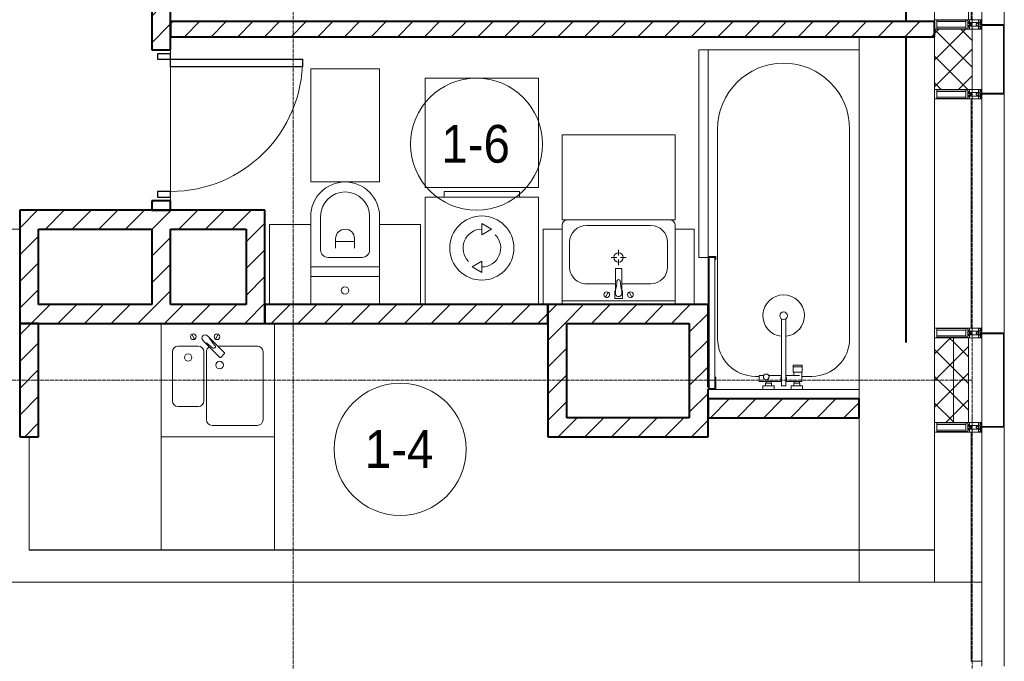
# Model space of a CAD drawing. Header units: millimetres. Extents: x 5617 to 137814, y 7718 to 189336.
# Tile 78 of 97: x 67405 to 72625, y 17310 to 20710. Entities that reach past the tile are written whole.
import ezdxf

# ---------------------------------------------------------------- set-up
doc = ezdxf.new("R2010")
doc.units = ezdxf.units.MM
for name, pattern in [('ADSK_Линия сетки', [25, 20, -2.5, 0, -2.5]), ('Линия сетки', [25, 20, -2.5, 0, -2.5]), ('Штрих_3_1_5_', [4.5, 3, -1.5]), ('Штриховая_ш3 п1_5', [4.5, 3, -1.5])]:
    doc.linetypes.add(name, pattern=pattern)
doc.layers.add('_Разделитель помещений_', color=4, linetype='Штриховая_ш3 п1_5', lineweight=40, true_color=0x00ffff)
for name, color, linetype, lineweight in [('Двери', 7, 'Continuous', 18), ('Импосты витража', 7, 'Continuous', 18), ('Колонны', 7, 'Continuous', 18), ('Марки помещений', 7, 'Continuous', 20), ('Мебель', 7, 'Continuous', 18), ('Оси', 7, 'Continuous', 9), ('Панели витража', 7, 'Continuous', 18), ('Перекрытия', 7, 'Continuous', 18), ('Сантехнические приборы', 7, 'Continuous', 18), ('Стены', 7, 'Continuous', 18), ('Стены разрез', 7, 'Continuous', 40), ('Стены штриховка', 7, 'Continuous', 40), ('Форма', 7, 'Continuous', 18), ('Электрооборудование', 7, 'Continuous', 18), ('Элементы узлов', 7, 'Continuous', 18)]:
    doc.layers.add(name, color=color, linetype=linetype, lineweight=lineweight)
doc.styles.add('Arial_3', font='arial.ttf', dxfattribs={"width": 0.9, "height": 200})
pattern_1 = [(45, (0, 0), (-70.71068, 70.71068), [])]
pattern_2 = [(45, (0, 0), (-70.71068, 70.71068), []), (135, (0, 0), (-70.71068, -70.71068), [])]

# ---------------------------------------------------------------- blocks, each defined once
blk = doc.blocks.new('A_DOR_Door - Вн_3_Одинарная_800x2100-2978316-МКСС_К4_L12_41_700_')
at = {"layer": 'Двери', "color": 253, "lineweight": 30, "true_color": 0xaaaaaa}
for p, q in [((-350, 50), (-350, 750)), ((-350, 750), (-310, 750)), ((-350, 50), (-350, 750)), ((-310, 750), (-310, 50)), ((-380, 50), (-380, -20)), ((-350, 50), (-380, 50)), ((-310, 50), (-350, 50)), ((-350, -20), (-350, 50)), ((380, 50), (350, 50)), ((350, 50), (350, -20)), ((380, -20), (380, 50)), ((-380, -20), (-350, -20)), ((350, -20), (380, -20))]:
    blk.add_line(p, q, dxfattribs=at)
at = {"layer": 'Двери', "color": 254, "lineweight": 9, "true_color": 0xd4d4d4}
blk.add_arc((-350, 50), 700, 360, 90, dxfattribs=at)
blk = doc.blocks.new('MR_Ванна - Санузел с ванной_1800x800-V5-МКСС_К4_L12_41_700_')
at = {"layer": 'Сантехнические приборы', "color": 253, "true_color": 0xaaaaaa}
for p, q in [((900, 0), (-900, 0)), ((-900, 0), (-900, -800)), ((900, -300.2), (900, 0)), ((-480, -50), (630, -50)), ((830, -250), (830, -303.8)), ((780, -301.9), (770.9, -301.9)), ((770.9, -301.9), (770.9, -348.9)), ((807.5, -301.9), (780, -301.9)), ((780, -301.9), (780, -348.9)), ((780, -348.9), (780, -301.9)), ((807.5, -348.9), (807.5, -301.9)), ((858, -303.8), (807.5, -303.8)), ((807.5, -303.8), (807.5, -346.6)), ((858, -316.7), (858, -303.8)), ((900, -300.2), (880, -300.2)), ((880, -300.2), (880, -360)), ((900, -360), (900, -300.2)), ((770.9, -348.9), (780, -348.9)), ((780, -348.9), (807.5, -348.9)), ((807.5, -346.6), (826.3, -346.6)), ((826.3, -316.7), (826.3, -388.7)), ((858, -388.7), (858, -316.7)), ((866, -316.7), (858, -316.7)), ((858, -316.7), (858, -343.6)), ((858, -343.6), (866, -343.6)), ((880, -314), (866, -314)), ((866, -314), (866, -346)), ((866, -343.6), (866, -316.7)), ((866, -346), (880, -346)), ((880, -346), (880, -314)), ((880, -360), (900, -360)), ((900, -450), (900, -360)), ((880, -388.7), (524.9, -388.7)), ((524.9, -411.3), (880, -411.3)), ((826.3, -411.3), (826.3, -478.7)), ((858, -529.1), (858, -411.3)), ((880, -411.3), (880, -388.7)), ((858, -466.4), (858, -493.3)), ((866, -466.4), (858, -466.4)), ((866, -464), (866, -496)), ((880, -464), (866, -464)), ((866, -493.3), (866, -466.4)), ((880, -450), (880, -509.8)), ((900, -450), (880, -450)), ((880, -496), (880, -464)), ((900, -509.8), (900, -450)), ((826.3, -505.7), (826.3, -529.1)), ((858, -493.3), (866, -493.3)), ((866, -496), (880, -496)), ((880, -509.8), (900, -509.8)), ((900, -760), (900, -509.8)), ((826.3, -529.1), (858, -529.1)), ((830, -529.1), (830, -550)), ((630, -750), (-480, -750)), ((195, -760), (195, -800.1)), ((210, -760), (195, -760)), ((200, -795.1), (200, -765)), ((200, -765), (210, -765)), ((895, -765), (200, -765)), ((200, -765), (200, -795.1)), ((210, -765), (210, -760)), ((900, -760), (835, -760)), ((835, -760), (835, -765)), ((835, -765), (895, -765)), ((895, -765), (895, -795.1)), ((895, -795.1), (895, -765)), ((900, -800), (900, -760)), ((195, -800.1), (210, -800.1)), ((210, -795.1), (200, -795.1)), ((200, -795.1), (895, -795.1)), ((210, -800.1), (210, -795.1)), ((210, -800), (450, -800)), ((895, -795.1), (885, -795.1)), ((885, -795.1), (885, -800)), ((885, -800), (900, -800))]:
    blk.add_line(p, q, dxfattribs=at)
for centre, radius, start, end in [((-480, -400), 350, 90, 270), ((630, -250), 200, 360, 90), ((508.5, -400), 110, 5.916, 354.084), ((508.5, -400), 20, 90, 270), ((508.5, -400), 20, 270, 90), ((508.5, -400), 20, 325.4667, 34.5333), ((843.9, -400), 15.5, 47.0093, 132.9907), ((843.9, -400), 15.5, 227.0093, 312.9907), ((832.8, -492.2), 15, 90, 270), ((832.8, -492.2), 15, 244.0483, 115.9517), ((832.8, -492.2), 15, 270, 90), ((630, -550), 200, 270, 360)]:
    blk.add_arc(centre, radius, start, end, dxfattribs=at)
blk = doc.blocks.new('MR_Зона обслуживания - MR_Зона обслуживания-2638725-МКСС_К4_L12_41_700_')
at = {"layer": 'Мебель', "lineweight": 9}
for p, q in [((545.1, 0), (-550, 0)), ((-550, 0), (-550, -50)), ((-550, -50), (550, -50)), ((550, -50), (550, -0.1))]:
    blk.add_line(p, q, dxfattribs=at)
blk = doc.blocks.new('MR_Унитаз напольный - Санузел с ванной-V6-МКСС_К4_L12_41_700_')
at = {"layer": 'Сантехнические приборы', "color": 253, "true_color": 0xaaaaaa}
for p, q in [((-182.5, 0), (-182.5, 267.5)), ((-130, 267.5), (-130, 90)), ((130, 90), (130, 267.5)), ((182.5, 267.5), (182.5, 0)), ((-50, 150), (-50, 100)), ((-50, 135), (50, 135)), ((50, 100), (50, 150)), ((182.5, 0), (-182.5, 0)), ((-182.5, -50), (-182.5, 0)), ((-182.5, 0), (182.5, 0)), ((-90, 50), (90, 50)), ((182.5, 0), (182.5, -50)), ((-182.5, -50), (182.5, -50)), ((-182.5, -200), (-182.5, -50)), ((182.5, -50), (-182.5, -50)), ((182.5, -50), (182.5, -200))]:
    blk.add_line(p, q, dxfattribs=at)
for centre, radius, start, end in [((0, 267.5), 182.5, 0, 180), ((0, 267.5), 130, 360, 180), ((0, 150), 50, 360, 180), ((-90, 90), 40, 180, 270), ((90, 90), 40, 270, 360), ((0, -125), 20, 360, 180), ((0, -125), 20, 180, 360)]:
    blk.add_arc(centre, radius, start, end, dxfattribs=at)
blk = doc.blocks.new('MR_Зона обслуживания - MR_Зона обслуживания-V7-МКСС_К4_L12_41_700_')
at = {"layer": 'Мебель', "lineweight": 9}
for p, q in [((182.5, 600), (-182.5, 600)), ((-182.5, 600), (-182.5, 0)), ((182.5, 0), (182.5, 600)), ((-182.5, 0), (182.5, 0))]:
    blk.add_line(p, q, dxfattribs=at)
blk = doc.blocks.new('MR_Зона обслуживания - MR_Зона обслуживания-V8-МКСС_К4_L12_41_700_')
at = {"layer": 'Мебель', "lineweight": 9}
for p, q in [((108.75, 425), (-108.75, 425)), ((108.75, 0), (108.75, 425))]:
    blk.add_line(p, q, dxfattribs=at)
blk = doc.blocks.new('MR_Зона обслуживания - MR_Зона обслуживания-V9-МКСС_К4_L12_41_700_')
at = {"layer": 'Мебель', "lineweight": 9}
for p, q in [((108.75, 425), (-108.75, 425)), ((-108.75, 425), (-108.75, 0))]:
    blk.add_line(p, q, dxfattribs=at)
blk = doc.blocks.new('MR_Стиральная машина - Стиральная машина_600-V10-МКСС_К4_L12_41_700_')
at = {"layer": 'Электрооборудование', "color": 253, "true_color": 0xaaaaaa}
for p, q in [((-200, 600), (200, 600)), ((-200, 570), (-200, 600)), ((200, 600), (200, 570)), ((-300, 570), (300, 570)), ((-300, 0), (-300, 570)), ((300, 570), (300, 0)), ((0, 430), (52, 400)), ((0, 370), (0, 430)), ((52, 400), (0, 370)), ((-52, 200), (0, 230)), ((0, 230), (0, 170)), ((0, 170), (-52, 200))]:
    blk.add_line(p, q, dxfattribs=at)
for radius, start, end in [(170, 0, 180), (100, 90, 225), (100, 270, 45), (170, 180, 0)]:
    blk.add_arc((0, 300), radius, start, end, dxfattribs=at)
blk = doc.blocks.new('MR_Зона обслуживания - MR_Зона обслуживания-2638736-МКСС_К4_L12_41_700_')
at = {"layer": 'Мебель', "lineweight": 9}
for p, q in [((300, 580), (-300, 580)), ((-300, 580), (-300, 0)), ((300, 0), (300, 580)), ((-300, 0), (300, 0))]:
    blk.add_line(p, q, dxfattribs=at)
blk = doc.blocks.new('MR_Тумба-Умывальник с зеркалом - Тумба-умывальник_600-2515846-МКСС_К4_L12_41_700_')
at = {"layer": 'Сантехнические приборы', "color": 253, "true_color": 0xaaaaaa}
for p, q in [((-300, -20), (300, -20)), ((-69.7, -39.8), (-55.6, -66.3)), ((20, -33.1), (-20, -33.1)), ((-20, -33.1), (-20, -73.1)), ((20, -73.1), (20, -33.1)), ((69.7, -39.8), (55.6, -66.3)), ((-20, -73.1), (-17, -73.1)), ((-17, -60), (-17, -73.1)), ((-17, -73.1), (-17, -187.9)), ((17, -73.1), (17, -60)), ((17, -187.9), (17, -73.1)), ((17, -73.1), (20, -73.1)), ((-17, -110), (-170, -110)), ((170, -110), (17, -110)), ((-260, -200), (-260, -330)), ((-14, -190.9), (14, -190.9)), ((260, -330), (260, -200)), ((-10, -250), (-40, -250)), ((0, -210), (0, -240)), ((0, -290), (0, -260)), ((40, -250), (10, -250)), ((-300, -400), (-300, -420)), ((300, -420), (300, -400)), ((-170, -420), (170, -420))]:
    blk.add_line(p, q, dxfattribs=at)
for centre, radius, start, end in [((-62.7, -53.1), 15, 360, 180), ((0, -60), 17, 360, 180), ((62.7, -53.1), 15, 360, 180), ((-62.7, -53.1), 15, 180, 360), ((-217.6, -129.9), 208.5, 1.5946, 15.8177), ((217.6, -129.9), 208.5, 164.1823, 178.4054), ((62.7, -53.1), 15, 180, 360), ((-170, -200), 90, 90, 180), ((0, -124.1), 9.19, 180, 360), ((170, -200), 90, 360, 90), ((-14, -187.9), 3, 180, 270), ((-14, -187.9), 3, 195, 255), ((14, -187.9), 3, 270, 0), ((14, -187.9), 3, 285, 345), ((0, -250), 25, 0, 180), ((0, -250), 25, 180, 0), ((-170, -330), 90, 180, 270), ((170, -330), 90, 270, 360), ((-270, -420), 30, 180, 270), ((270, -420), 30, 270, 360)]:
    blk.add_arc(centre, radius, start, end, dxfattribs=at)
blk = doc.blocks.new('MR_Зона обслуживания - MR_Зона обслуживания-2638731-МКСС_К4_L12_41_700_')
at = {"layer": 'Мебель', "lineweight": 9}
for p, q in [((300, 0), (-300, 0)), ((-300, 0), (-300, -450)), ((300, -450), (300, 0)), ((-300, -450), (300, -450))]:
    blk.add_line(p, q, dxfattribs=at)
blk = doc.blocks.new('MR_Зона обслуживания - MR_Зона обслуживания-V2-МКСС_К4_L12_41_700_')
at = {"layer": 'Мебель', "lineweight": 9}
for p, q in [((-50, 0), (-50, -400)), ((50, -400), (50, 0)), ((-50, -400), (50, -400))]:
    blk.add_line(p, q, dxfattribs=at)
blk = doc.blocks.new('MR_Мойка - Кухонная мойка-2515860-МКСС_К4_L12_41_700_')
at = {"layer": 'Сантехнические приборы', "color": 253, "true_color": 0xaaaaaa}
for p, q in [((-300, 50), (-300, -550)), ((-300, 50), (-300, -550)), ((300, -550), (300, 50)), ((-136.7, -6.7), (-122.6, -33.3)), ((-79, -39), (-69.8, -48.2)), ((-69.8, -48.2), (11.4, -129.4)), ((-45.7, -24.2), (-55, -14.9)), ((35.5, -105.4), (-45.7, -24.2)), ((2.7, -6.7), (-11.4, -33.3)), ((-240, -100), (-240, -360)), ((-104, -70), (-210, -70)), ((-74, -360), (-74, -100)), ((-60, -100), (-60, -460)), ((210, -70), (0.1, -70)), ((240, -460), (240, -100)), ((15.7, -129.4), (35.5, -109.6)), ((-210, -390), (-104, -390)), ((-30, -490), (210, -490)), ((-300, -550), (300, -550))]:
    blk.add_line(p, q, dxfattribs=at)
for centre, radius, start, end in [((-129.7, -20), 15, 360, 180), ((-129.7, -20), 15, 180, 360), ((-67, -26.9), 17, 45, 225), ((-171.5, -230.2), 208.5, 46.5946, 60.8177), ((136.3, 77.5), 208.5, 209.1823, 223.4054), ((-4.3, -20), 15, 360, 180), ((-4.3, -20), 15, 180, 360), ((-210, -100), 30, 90, 180), ((-104, -100), 30, 360, 90), ((-30, -100), 30, 118.5511, 180), ((-21.7, -72.3), 9.19, 225, 45), ((210, -100), 30, 360, 90), ((-157, -130), 20, 360, 180), ((-157, -130), 20, 180, 360), ((10, -170), 20, 360, 180), ((13.5, -127.3), 3, 225, 315), ((13.5, -127.3), 3, 225, 315), ((33.3, -107.5), 3, 315, 45), ((33.3, -107.5), 3, 315, 45), ((10, -170), 20, 180, 360), ((-210, -360), 30, 180, 270), ((-104, -360), 30, 270, 360), ((-30, -460), 30, 180, 270), ((210, -460), 30, 270, 360)]:
    blk.add_arc(centre, radius, start, end, dxfattribs=at)
blk = doc.blocks.new('MR_Зона обслуживания - MR_Зона обслуживания-2638748-МКСС_К4_L12_41_700_')
at = {"layer": 'Мебель', "lineweight": 9}
for p, q in [((300, 0), (-300, 0)), ((-300, 0), (-300, -600)), ((300, -600), (300, 0)), ((-300, -600), (300, -600))]:
    blk.add_line(p, q, dxfattribs=at)
blk = doc.blocks.new('135_SLK_K4_AR_rvt-1-МКСС_К4_L12_41_700_')
at = {"layer": 'Стены разрез', "lineweight": 9, "true_color": 0xaaaaaa}
h = blk.add_hatch(dxfattribs=at)
h.set_pattern_fill('FP_3', color=253, style=0, pattern_type=2)
h.set_pattern_definition(pattern_1)
h.paths.add_polyline_path([(132500, 19700), (132500, 19750), (132400, 19750), (132400, 19700)])
h.paths.add_polyline_path([(132500, 20550), (132500, 20750), (132400, 20750), (132400, 20550)])
h = blk.add_hatch(dxfattribs=at)
h.set_pattern_fill('FP_3', color=253, style=0, pattern_type=2)
h.set_pattern_definition(pattern_1)
h.paths.add_polyline_path([(136550, 20620), (136550, 20700), (132500, 20700), (132500, 20620), (135812.9, 20620)])
h = blk.add_hatch(dxfattribs=at)
h.set_pattern_fill('FP_3', color=253, style=0, pattern_type=2)
h.set_pattern_definition(pattern_1)
h.paths.add_polyline_path([(131700, 19100), (131800, 19100), (131800, 19700), (131700, 19700), (131700, 19367.7)])
h = blk.add_hatch(dxfattribs=at)
h.set_pattern_fill('FP_3', color=253, style=0, pattern_type=2)
h.set_pattern_definition(pattern_1)
h.paths.add_polyline_path([(132500, 19600), (132900, 19600), (132900, 19700), (131800, 19700), (131800, 19600), (132400, 19600)])
h = blk.add_hatch(dxfattribs=at)
h.set_pattern_fill('FP_3', color=253, style=0, pattern_type=2)
h.set_pattern_definition(pattern_1)
h.paths.add_polyline_path([(132900, 19100), (133000, 19100), (133000, 19700), (132900, 19700), (132900, 19200)])
h = blk.add_hatch(dxfattribs=at)
h.set_pattern_fill('FP_3', color=253, style=0, pattern_type=2)
h.set_pattern_definition(pattern_1)
h.paths.add_polyline_path([(132500, 19200), (132500, 19600), (132400, 19600), (132400, 19200)])
h = blk.add_hatch(dxfattribs=at)
h.set_pattern_fill('FP_3', color=253, style=0, pattern_type=2)
h.set_pattern_definition(pattern_1)
h.paths.add_polyline_path([(132900, 19100), (132900, 19200), (131800, 19200), (131800, 19100), (132666.1, 19100)])
h = blk.add_hatch(dxfattribs=at)
h.set_pattern_fill('FP_3', color=253, style=0, pattern_type=2)
h.set_pattern_definition(pattern_1)
h.paths.add_polyline_path([(134500, 19100), (134500, 19200), (133000, 19200), (133000, 19100), (134414.3, 19100)])
h = blk.add_hatch(dxfattribs=at)
h.set_pattern_fill('FP_3', color=253, style=0, pattern_type=2)
h.set_pattern_definition(pattern_1)
h.paths.add_polyline_path([(135250, 19100), (135250, 19200), (134500, 19200), (134500, 19100), (135113.6, 19100)])
h = blk.add_hatch(dxfattribs=at)
h.set_pattern_fill('FP_3', color=253, style=0, pattern_type=2)
h.set_pattern_definition(pattern_1)
h.paths.add_polyline_path([(135250, 18600), (135350, 18600), (135350, 19200), (135250, 19200), (135250, 18647.2)])
h = blk.add_hatch(dxfattribs=at)
h.set_pattern_fill('FP_3', color=253, style=0, pattern_type=2)
h.set_pattern_definition(pattern_1)
h.paths.add_polyline_path([(131800, 18500), (131800, 19100), (131700, 19100), (131700, 18500)])
h = blk.add_hatch(dxfattribs=at)
h.set_pattern_fill('FP_3', color=253, style=0, pattern_type=2)
h.set_pattern_definition(pattern_1)
h.paths.add_polyline_path([(134600, 18600), (134600, 19100), (134500, 19100), (134500, 18600)])
h = blk.add_hatch(dxfattribs=at)
h.set_pattern_fill('FP_3', color=253, style=0, pattern_type=2)
h.set_pattern_definition(pattern_1)
h.paths.add_polyline_path([(136150, 18600), (136150, 18700), (135350, 18700), (135350, 18600), (135812.9, 18600)])
h = blk.add_hatch(dxfattribs=at)
h.set_pattern_fill('FP_3', color=253, style=0, pattern_type=2)
h.set_pattern_definition(pattern_1)
h.paths.add_polyline_path([(135350, 18500), (135350, 18600), (134500, 18600), (134500, 18500), (135113.6, 18500)])
at = {"layer": '_Разделитель помещений_', "color": 131, "linetype": 'Штрих_3_1_5_', "true_color": 0xaaffff}
for p, q in [((136400, 20700), (136400, 20875)), ((136400, 19000), (136400, 20620))]:
    blk.add_line(p, q, dxfattribs=at)
at = {"layer": 'Перекрытия', "color": 253, "true_color": 0xaaaaaa}
for p, q in [((136150, 18700), (136150, 20620)), ((132500, 20530), (132500, 20550)), ((132500, 20550), (132500, 20530)), ((132500, 19800), (132500, 20460)), ((132500, 20460), (132500, 19800)), ((132500, 19750), (132500, 19770)), ((132500, 19770), (132500, 19750)), ((136150, 17730), (136150, 18600))]:
    blk.add_line(p, q, dxfattribs=at)
at = {"layer": 'Стены', "color": 253, "true_color": 0xaaaaaa}
for p, q in [((129750, 19600.4), (131700, 19600.4)), ((131700, 19599.6), (129750, 19599.6)), ((131749.6, 17900.4), (131749.6, 18500)), ((131750.4, 18500), (131750.4, 17900.4)), ((131749.6, 17900.4), (131749.6, 17899.6)), ((136550, 17899.6), (131749.6, 17899.6)), ((131750.4, 17900.4), (132450, 17900.4)), ((133050, 17900.4), (136550, 17900.4)), ((136550, 17900.4), (136150, 17900.4)), ((136150, 17899.6), (136550, 17899.6)), ((136550, 17899.6), (136550, 17900.4))]:
    blk.add_line(p, q, dxfattribs=at)
at = {"layer": 'Стены разрез', "color": 253, "true_color": 0xaaaaaa}
for p, q in [((132400, 20750), (132400, 20550)), ((132500, 20550), (132500, 20750)), ((136550, 20700), (132500, 20700)), ((132500, 20700), (132500, 20620)), ((136550, 20620), (136550, 20700)), ((132500, 20620), (136550, 20620)), ((132400, 20550), (132500, 20550)), ((132400, 19750), (132400, 19700)), ((132500, 19750), (132400, 19750)), ((132500, 19700), (132500, 19750)), ((131700, 19700), (131700, 19100)), ((131800, 19700), (131700, 19700)), ((132900, 19700), (131800, 19700)), ((132400, 19700), (132500, 19700)), ((133000, 19700), (132900, 19700)), ((133000, 19100), (133000, 19700)), ((131800, 19200), (131800, 19600)), ((131800, 19600), (132400, 19600)), ((132400, 19600), (132400, 19200)), ((132500, 19600), (132900, 19600)), ((132500, 19200), (132500, 19600)), ((132900, 19600), (132900, 19200)), ((132400, 19200), (131800, 19200)), ((132900, 19200), (132500, 19200)), ((134500, 19200), (133000, 19200)), ((133000, 19200), (133000, 19100)), ((135250, 19200), (134500, 19200)), ((134500, 19200), (134500, 19100)), ((134500, 19100), (134500, 19200)), ((135350, 19200), (135250, 19200)), ((135350, 18765), (135350, 19200)), ((131700, 19100), (131800, 19100)), ((131700, 19100), (131700, 18500)), ((131800, 19100), (131700, 19100)), ((131800, 19100), (132900, 19100)), ((131800, 18500), (131800, 19100)), ((132900, 19100), (133000, 19100)), ((133000, 19100), (134500, 19100)), ((134500, 19100), (134500, 18600)), ((134600, 19100), (135250, 19100)), ((134600, 18600), (134600, 19100)), ((135250, 19100), (135250, 18600)), ((135350, 18600), (135350, 18750)), ((136150, 18700), (135350, 18700)), ((135350, 18700), (135350, 18600)), ((136150, 18600), (136150, 18700)), ((134500, 18600), (134500, 18500)), ((135250, 18600), (134600, 18600)), ((135350, 18600), (136150, 18600)), ((135350, 18500), (135350, 18600)), ((131700, 18500), (131800, 18500)), ((134500, 18500), (135350, 18500))]:
    blk.add_line(p, q, dxfattribs=at)
at = {"layer": 'Двери', "color": 253, "lineweight": 18, "true_color": 0xaaaaaa, "rotation": 270}
blk.add_blockref('A_DOR_Door - Вн_3_Одинарная_800x2100-2978316-МКСС_К4_L12_41_700_', (132450, 20150), dxfattribs=at)
at = {"layer": 'Мебель', "color": 253, "lineweight": 18, "true_color": 0xaaaaaa}
for name, p, rotation in [('MR_Зона обслуживания - MR_Зона обслуживания-2638725-МКСС_К4_L12_41_700_', (135350, 20000), 270), ('MR_Зона обслуживания - MR_Зона обслуживания-2638731-МКСС_К4_L12_41_700_', (134875, 19650), 180), ('MR_Зона обслуживания - MR_Зона обслуживания-V2-МКСС_К4_L12_41_700_', (134525, 19200), 180), ('MR_Зона обслуживания - MR_Зона обслуживания-V2-МКСС_К4_L12_41_700_', (135225, 19200), 180)]:
    blk.add_blockref(name, p, dxfattribs=dict(at, rotation=rotation))
for name, p in [('MR_Зона обслуживания - MR_Зона обслуживания-V7-МКСС_К4_L12_41_700_', (133425, 19850)), ('MR_Зона обслуживания - MR_Зона обслуживания-2638736-МКСС_К4_L12_41_700_', (134150, 19820)), ('MR_Зона обслуживания - MR_Зона обслуживания-V9-МКСС_К4_L12_41_700_', (133133.8, 19200)), ('MR_Зона обслуживания - MR_Зона обслуживания-V8-МКСС_К4_L12_41_700_', (133716.3, 19200)), ('MR_Зона обслуживания - MR_Зона обслуживания-2638748-МКСС_К4_L12_41_700_', (132750, 18500))]:
    blk.add_blockref(name, p, dxfattribs=at)
at = {"layer": 'Сантехнические приборы', "color": 253, "lineweight": 18, "true_color": 0xaaaaaa}
for name, p, rotation in [('MR_Ванна - Санузел с ванной_1800x800-V5-МКСС_К4_L12_41_700_', (136150, 19650), 270), ('MR_Тумба-Умывальник с зеркалом - Тумба-умывальник_600-2515846-МКСС_К4_L12_41_700_', (134875, 19200), 180)]:
    blk.add_blockref(name, p, dxfattribs=dict(at, rotation=rotation))
for name, p in [('MR_Унитаз напольный - Санузел с ванной-V6-МКСС_К4_L12_41_700_', (133425, 19400)), ('MR_Мойка - Кухонная мойка-2515860-МКСС_К4_L12_41_700_', (132750, 19050))]:
    blk.add_blockref(name, p, dxfattribs=at)
at = {"layer": 'Электрооборудование', "color": 253, "lineweight": 18, "true_color": 0xaaaaaa}
blk.add_blockref('MR_Стиральная машина - Стиральная машина_600-V10-МКСС_К4_L12_41_700_', (134150, 19200), dxfattribs=at)
blk = doc.blocks.new('A_OGR_PAN_Отлив - A_OGR_PAN_Отлив-6070778-МКСС_К4_L12_41_700_')
at = {"layer": 'Колонны', "color": 253, "lineweight": 5, "true_color": 0xaaaaaa}
blk.add_line((632.5, 120), (-632.5, 120), dxfattribs=at)
blk = doc.blocks.new('A_SLK_PAN_Type1 - Прямой тип панели-6537245-МКСС_К4_L12_41_700_')
at = {"layer": 'Колонны', "lineweight": 5}
for p, q in [((-250, 120), (250, 120)), ((-250, 0), (-250, 120)), ((-245, 115), (-245, 0)), ((245, 115), (-245, 115)), ((245, 0), (245, 115)), ((250, 120), (250, 0)), ((-245, 0), (-250, 0)), ((250, 0), (245, 0))]:
    blk.add_line(p, q, dxfattribs=at)
blk = doc.blocks.new('A_SLK_PAN_Type1 - Прямой тип панели-6537246-МКСС_К4_L12_41_700_')
at = {"layer": 'Колонны', "lineweight": 5}
for p, q in [((-185, 120), (185, 120)), ((-185, 0), (-185, 120)), ((-180, 115), (-180, 0)), ((180, 115), (-180, 115)), ((180, 0), (180, 115)), ((185, 120), (185, 0)), ((-180, 0), (-185, 0)), ((185, 0), (180, 0))]:
    blk.add_line(p, q, dxfattribs=at)
blk = doc.blocks.new('System Panel - A_PAN_Glass-5804312-МКСС_К4_L12_41_700_')
at = {"layer": 'Панели витража', "color": 253, "lineweight": 5, "true_color": 0xaaaaaa}
for p, q in [((607.5, 0), (-607.5, 0)), ((-607.5, 0), (-607.5, -55)), ((607.5, -55), (607.5, 0)), ((-607.5, -55), (607.5, -55))]:
    blk.add_line(p, q, dxfattribs=at)
blk = doc.blocks.new('Rectangular Mullion - R_StandardFrame_50Wx250H-5803978-МКСС_К4_L12_41_700_')
at = {"layer": 'Импосты витража', "color": 253, "lineweight": 5, "true_color": 0xaaaaaa}
blk.add_line((136550, 17730), (136550, 18525), dxfattribs=at)
blk = doc.blocks.new('Rectangular Mullion - 50Wx250H-2623690-МКСС_К4_L12_41_700_')
at = {"layer": 'Элементы узлов', "color": 253, "lineweight": 5, "true_color": 0xaaaaaa}
for p, q in [((-25, 65.2), (-25, 250)), ((-25, 250), (0, 250)), ((-23, 237.3), (0, 237.3)), ((-23, 237.3), (-23, 73.6)), ((-14.9, 84), (-14.9, 237.3)), ((25, 250), (0, 250)), ((23, 237.3), (0, 237.3)), ((14.9, 84), (14.9, 237.3)), ((23, 237.3), (23, 73.6)), ((25, 65.2), (25, 250)), ((-14, 65.2), (-25, 65.2)), ((0, 84), (-23, 84)), ((-0.5, 73.6), (-23, 73.6)), ((-14, 71.3), (-14, 65.2)), ((-10, 71.3), (-14, 71.3)), ((-10, 53), (-10, 71.3)), ((-8.7, 53), (-10, 53)), ((-10, 53), (-10, 17)), ((-8.7, 53), (-7, 54.7)), ((-7, 65.2), (-5.9, 67.3)), ((-7, 65.2), (-7, 54.7)), ((-4.1, 67.3), (-5.9, 67.3)), ((-4.1, 67.3), (-2.9, 65.1)), ((-2.9, 65.1), (-2.9, 54.6)), ((-1.3, 53), (-2.9, 54.6)), ((0, 53), (-1.3, 53)), ((0, 84), (23, 84)), ((0, 53), (1.3, 53)), ((0.5, 73.6), (23, 73.6)), ((1.3, 53), (2.9, 54.6)), ((4.1, 67.3), (2.9, 65.1)), ((2.9, 65.1), (2.9, 54.6)), ((4.1, 67.3), (5.9, 67.3)), ((7, 65.2), (5.9, 67.3)), ((7, 65.2), (7, 54.7)), ((8.7, 53), (7, 54.7)), ((8.7, 53), (10, 53)), ((10, 71.3), (14, 71.3)), ((10, 53), (10, 71.3)), ((10, 53), (10, 17)), ((14, 71.3), (14, 65.2)), ((14, 65.2), (25, 65.2)), ((-23.8, 14.6), (-25, 14.2)), ((-25, 0), (-25, 14.2)), ((-22.3, 17), (-23.8, 17)), ((-23.8, 17), (-23.8, 14.6)), ((-22.5, 10.6), (-23.8, 14.6)), ((-22.5, 10.6), (-23.7, 9.9)), ((-23.7, 1.3), (-23.7, 9.9)), ((-23.7, 1.3), (-11.8, 1.3)), ((-23.2, 10.2), (-22.5, 8)), ((-22.5, 8), (-22.5, 4.5)), ((-21.3, 4.5), (-22.5, 4.5)), ((-22.3, 17), (-22.3, 16)), ((-22.3, 16), (-21.3, 16)), ((-19, 17.6), (-21.3, 16)), ((-21.3, 4.5), (-21.3, 6.5)), ((-21.3, 6.5), (-14.2, 6.5)), ((-18.4, 16.6), (-19, 17.6)), ((-7.4, 16.6), (-18.4, 16.6)), ((-14.2, 6.5), (-14.2, 4.5)), ((-13.2, 4.5), (-14.2, 4.5)), ((-13.2, 4.5), (-12.2, 7.2)), ((-12.7, 7.6), (-11.3, 11.4)), ((-12.7, 7.6), (-11.8, 6.9)), ((-12.2, 9), (-12.2, 14.8)), ((-12.2, 14.8), (0, 14.8)), ((-11.8, 1.3), (-11.8, 6.9)), ((-10.5, 11.2), (-11.3, 11.4)), ((-10.5, 1.5), (-10.5, 11.2)), ((-4.8, 1.5), (-10.5, 1.5)), ((-10, 17), (-7.5, 17)), ((-8.5, 23), (-1.5, 30)), ((-8.5, 18.5), (-8.5, 23)), ((-7.5, 18.5), (-8.5, 18.5)), ((-7.5, 17), (-7.5, 18.5)), ((-7.4, 18), (-7.4, 16.6)), ((-2.6, 18), (-7.4, 18)), ((0, 8), (-4.8, 8)), ((-4.8, 1.5), (-4.8, 8)), ((-2.6, 18), (-2.6, 16.8)), ((-2.6, 16.8), (0, 16.8)), ((-1.5, 30), (0, 30)), ((1.5, 30), (0, 30)), ((2.6, 16.8), (0, 16.8)), ((0, 14.8), (0, 16.8)), ((0, 14.8), (0, 16.8)), ((12.2, 14.8), (0, 14.8)), ((0, 0), (0, 8)), ((0, 8), (4.8, 8)), ((0, 0), (0, 8)), ((8.5, 23), (1.5, 30)), ((2.6, 18), (2.6, 16.8)), ((2.6, 18), (7.4, 18)), ((4.8, 1.5), (4.8, 8)), ((4.8, 1.5), (10.5, 1.5)), ((7.4, 18), (7.4, 16.6)), ((7.4, 16.6), (18.4, 16.6)), ((7.5, 18.5), (8.5, 18.5)), ((7.5, 17), (7.5, 18.5)), ((10, 17), (7.5, 17)), ((8.5, 18.5), (8.5, 23)), ((10.5, 11.2), (11.3, 11.4)), ((10.5, 1.5), (10.5, 11.2)), ((12.7, 7.6), (11.3, 11.4)), ((12.7, 7.6), (11.8, 6.9)), ((11.8, 1.3), (11.8, 6.9)), ((23.7, 1.3), (11.8, 1.3)), ((12.2, 9), (12.2, 14.8)), ((13.2, 4.5), (12.2, 7.2)), ((13.2, 4.5), (14.2, 4.5)), ((21.3, 6.5), (14.2, 6.5)), ((14.2, 6.5), (14.2, 4.5)), ((18.4, 16.6), (19, 17.6)), ((19, 17.6), (21.3, 16)), ((22.3, 16), (21.3, 16)), ((21.3, 4.5), (21.3, 6.5)), ((21.3, 4.5), (22.5, 4.5)), ((22.3, 17), (22.3, 16)), ((22.3, 17), (23.8, 17)), ((22.5, 10.6), (23.8, 14.6)), ((22.5, 10.6), (23.7, 9.9)), ((23.2, 10.2), (22.5, 8)), ((22.5, 8), (22.5, 4.5)), ((23.7, 1.3), (23.7, 9.9)), ((23.8, 17), (23.8, 14.6)), ((23.8, 14.6), (25, 14.2)), ((25, 0), (25, 14.2)), ((-25, 0), (0, 0)), ((25, 0), (0, 0))]:
    blk.add_line(p, q, dxfattribs=at)
for centre, start, end in [((-0.5, 73.1), 360, 90), ((0.5, 73.1), 90, 180)]:
    blk.add_arc(centre, 0.5, start, end, dxfattribs=at)
blk = doc.blocks.new('Rectangular Mullion - R_StandardFrame_50Wx250H-5802904-МКСС_К4_L12_41_700_')
at = {"layer": 'Импосты витража', "color": 253, "lineweight": 5, "true_color": 0xaaaaaa}
for p, q in [((-25, 0), (-25, 250)), ((-25, 250), (25, 250)), ((25, 250), (25, 0)), ((-5, 0), (-25, 0)), ((25, 0), (0, 0))]:
    blk.add_line(p, q, dxfattribs=at)
blk = doc.blocks.new('Rectangular Mullion - R_StandardFrame_50Wx250H-4879929-МКСС_К4_L12_41_700_')
at = {"layer": 'Импосты витража', "color": 253, "lineweight": 5, "true_color": 0xaaaaaa}
blk.add_line((136800, 18575), (136800, 19025), dxfattribs=at)
blk = doc.blocks.new('Rectangular Mullion - R_StandardFrame_50Wx250H-V77-МКСС_К4_L12_41_700_')
at = {"layer": 'Импосты витража', "color": 253, "lineweight": 5, "true_color": 0xaaaaaa}
for p, q in [((-25, 0), (-25, 250)), ((-25, 250), (25, 250)), ((25, 250), (25, 0)), ((0, 0), (-25, 0)), ((25, 0), (5, 0))]:
    blk.add_line(p, q, dxfattribs=at)
blk = doc.blocks.new('Rectangular Mullion - R_StandardFrame_50Wx250H-5804033-МКСС_К4_L12_41_700_')
at = {"layer": 'Импосты витража', "color": 253, "lineweight": 5, "true_color": 0xaaaaaa}
blk.add_line((136800, 20340), (136800, 20660), dxfattribs=at)
blk = doc.blocks.new('Rectangular Mullion - R_StandardFrame_50Wx250H-V81-МКСС_К4_L12_41_700_')
at = {"layer": 'Импосты витража', "color": 253, "lineweight": 5, "true_color": 0xaaaaaa}
blk.add_line((136550, 19075), (136550, 20290), dxfattribs=at)
blk = doc.blocks.new('135_SLK_K4_AR_FCD_rvt-1-МКСС_К4_L12_41_700_')
at = {"layer": 'Стены разрез', "lineweight": 5, "true_color": 0xaaaaaa}
h = blk.add_hatch(dxfattribs=at)
h.set_pattern_fill('FP_4', color=253, style=0, pattern_type=2)
h.set_pattern_definition(pattern_2)
h.paths.add_polyline_path([(136750, 20340), (136750, 20660), (136550, 20660), (136550, 20340)])
h = blk.add_hatch(dxfattribs=at)
h.set_pattern_fill('FP_4', color=253, style=0, pattern_type=2)
h.set_pattern_definition(pattern_2)
h.paths.add_polyline_path([(136650, 18575), (136650, 19025), (136550, 19025), (136550, 18575)])
h = blk.add_hatch(dxfattribs=at)
h.set_pattern_fill('FP_4', color=253, style=0, pattern_type=2)
h.set_pattern_definition(pattern_2)
h.paths.add_polyline_path([(136730, 18575), (136730, 19025), (136650, 19025), (136650, 18575)])
at = {"layer": 'Стены разрез', "color": 253, "lineweight": 9, "true_color": 0xaaaaaa}
for p, q in [((136550, 21925), (136550, 20710)), ((136800, 20710), (136800, 21925)), ((136550, 20710), (136800, 20710)), ((136550, 20660), (136550, 20340)), ((136750, 20660), (136550, 20660)), ((136750, 20340), (136750, 20660)), ((136550, 20340), (136750, 20340)), ((136550, 19025), (136550, 18575)), ((136730, 19025), (136550, 19025)), ((136730, 18575), (136730, 19025)), ((136550, 18575), (136730, 18575))]:
    blk.add_line(p, q, dxfattribs=at)
at = {"layer": 'Стены штриховка', "color": 253, "lineweight": 9, "true_color": 0xaaaaaa}
for p, q in [((136730, 20710), (136730, 21925)), ((136745, 20710), (136745, 21925)), ((136650, 18575), (136650, 19025))]:
    blk.add_line(p, q, dxfattribs=at)
at = {"layer": 'Форма', "color": 253, "lineweight": 9, "true_color": 0xaaaaaa}
for p, q in [((136800, 17730), (95902.2, 17730)), ((136800, 17285), (136800, 17730))]:
    blk.add_line(p, q, dxfattribs=at)
at = {"layer": 'Импосты витража', "color": 253, "lineweight": 5, "true_color": 0xaaaaaa, "extrusion": (0, 0, -1), "rotation": 270}
for name, p in [('Rectangular Mullion - 50Wx250H-2623690-МКСС_К4_L12_41_700_', (-136800, 20685)), ('Rectangular Mullion - R_StandardFrame_50Wx250H-V77-МКСС_К4_L12_41_700_', (-136800, 20685)), ('Rectangular Mullion - 50Wx250H-2623690-МКСС_К4_L12_41_700_', (-136800, 20315)), ('Rectangular Mullion - R_StandardFrame_50Wx250H-5802904-МКСС_К4_L12_41_700_', (-136800, 20315)), ('Rectangular Mullion - 50Wx250H-2623690-МКСС_К4_L12_41_700_', (-136800, 19050)), ('Rectangular Mullion - R_StandardFrame_50Wx250H-V77-МКСС_К4_L12_41_700_', (-136800, 19050)), ('Rectangular Mullion - 50Wx250H-2623690-МКСС_К4_L12_41_700_', (-136800, 18550)), ('Rectangular Mullion - R_StandardFrame_50Wx250H-5802904-МКСС_К4_L12_41_700_', (-136800, 18550))]:
    blk.add_blockref(name, p, dxfattribs=at)
at = {"layer": 'Импосты витража', "color": 253, "lineweight": 5, "true_color": 0xaaaaaa}
for name in ['Rectangular Mullion - R_StandardFrame_50Wx250H-5804033-МКСС_К4_L12_41_700_', 'Rectangular Mullion - R_StandardFrame_50Wx250H-V81-МКСС_К4_L12_41_700_', 'Rectangular Mullion - R_StandardFrame_50Wx250H-4879929-МКСС_К4_L12_41_700_', 'Rectangular Mullion - R_StandardFrame_50Wx250H-5803978-МКСС_К4_L12_41_700_']:
    blk.add_blockref(name, (0, 0), dxfattribs=at)
at = {"layer": 'Колонны', "color": 253, "lineweight": 5, "true_color": 0xaaaaaa}
for name, p, rotation in [('A_OGR_PAN_Отлив - A_OGR_PAN_Отлив-6070778-МКСС_К4_L12_41_700_', (136800, 21317.5), 269.9999999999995), ('A_SLK_PAN_Type1 - Прямой тип панели-6537246-МКСС_К4_L12_41_700_', (136800, 20500), 269.9999999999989), ('A_OGR_PAN_Отлив - A_OGR_PAN_Отлив-6070778-МКСС_К4_L12_41_700_', (136800, 19682.5), 269.9999999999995), ('A_SLK_PAN_Type1 - Прямой тип панели-6537245-МКСС_К4_L12_41_700_', (136800, 18800), 269.9999999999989), ('A_OGR_PAN_Отлив - A_OGR_PAN_Отлив-6070778-МКСС_К4_L12_41_700_', (136800, 17917.5), 269.9999999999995)]:
    blk.add_blockref(name, p, dxfattribs=dict(at, rotation=rotation))
at = {"layer": 'Панели витража', "color": 253, "lineweight": 5, "true_color": 0xaaaaaa, "rotation": 270}
for p in [(136800, 19682.5), (136800, 17917.5)]:
    blk.add_blockref('System Panel - A_PAN_Glass-5804312-МКСС_К4_L12_41_700_', p, dxfattribs=at)
blk = doc.blocks.new('050_Марка_Помещение - Номер-620969-МКСС_К4_L12_41_700_')
at = {"layer": 'Марки помещений'}
blk.add_circle((0, 0), 3.5, dxfattribs=at)

msp = doc.modelspace()

# ---------------------------------------------------------------- linework, layer by layer
at = {"layer": 'Оси', "linetype": 'Линия сетки'}
for p, q in [((68855.4, 12025.7), (68855.4, 33080)), ((72455.4, 12025.7), (72455.4, 33080))]:
    msp.add_line(p, q, dxfattribs=at)
at = {"layer": 'Оси', "linetype": 'ADSK_Линия сетки'}
msp.add_line((72455.4, 18800), (25603.7, 18800), dxfattribs=at)

# ---------------------------------------------------------------- block references
at = {"lineweight": 5}
for name in ['135_SLK_K4_AR_FCD_rvt-1-МКСС_К4_L12_41_700_', '135_SLK_K4_AR_rvt-1-МКСС_К4_L12_41_700_']:
    msp.add_blockref(name, (-64294.6, 0), dxfattribs=at)
at = {"layer": 'Марки помещений', "xscale": 99.99999999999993, "yscale": 99.99999999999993, "zscale": 99.99999999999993}
for p in [(69827.4, 20050.5), (69421.7, 18433.3)]:
    msp.add_blockref('050_Марка_Помещение - Номер-620969-МКСС_К4_L12_41_700_', p, dxfattribs=at)

# ---------------------------------------------------------------- texts
at = {"layer": 'Марки помещений', "lineweight": 9, "char_height": 200, "width": 447.342, "attachment_point": 1, "style": 'Arial_3'}
for s, insert in [('1-6', (69640.9, 20152.3)), ('1-4', (69235.2, 18535))]:
    msp.add_mtext(s, dxfattribs=dict(at, insert=insert))

doc.saveas('drawing.dxf')
